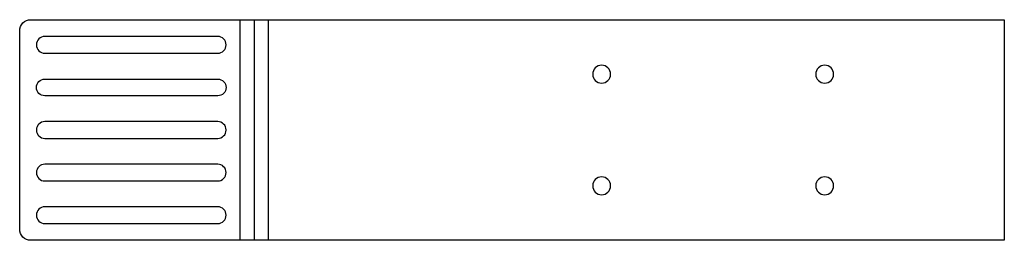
# Model space of a CAD drawing. Header units: millimetres. Extents: x -2 to 175, y 0 to 40.
import ezdxf

# ---------------------------------------------------------------- set-up
doc = ezdxf.new("R2010")
doc.units = ezdxf.units.MM

msp = doc.modelspace()

# ---------------------------------------------------------------- linework, layer by layer
at = {"layer": 'BEND'}
msp.add_line((40.01, 39.5), (40.01, 0), dxfattribs=at)
at = {"layer": 'BEND_EXTENT'}
for p, q in [((37.5, 0), (37.5, 39.5)), ((42.53, 39.5), (42.53, 0))]:
    msp.add_line(p, q, dxfattribs=at)
at = {"layer": 'INTERIOR_PROFILES'}
for points in [[(33.51, 36.5), (2.49, 36.5, 0.414214), (1, 35.01), (1, 34.99, 0.414214), (2.49, 33.5), (33.51, 33.5, 0.414214), (35, 34.99), (35, 35.01, 0.414214)], [(1, 27.38, -0.414214), (2.49, 28.87), (33.51, 28.87, -0.414214), (35, 27.38), (35, 27.36, -0.414214), (33.51, 25.87), (2.49, 25.87, -0.414214), (1, 27.36)], [(33.51, 21.25), (2.49, 21.25, 0.414214), (1, 19.76), (1, 19.74, 0.414214), (2.49, 18.25), (33.51, 18.25, 0.414214), (35, 19.74), (35, 19.76, 0.414214)], [(1, 12.13), (1, 12.11, 0.414214), (2.49, 10.62), (33.51, 10.62, 0.414214), (35, 12.11), (35, 12.13, 0.414214), (33.51, 13.62), (2.49, 13.62, 0.414214)], [(33.51, 6), (2.49, 6, 0.414214), (1, 4.51), (1, 4.49, 0.414214), (2.49, 3), (33.51, 3, 0.414214), (35, 4.49), (35, 4.51, 0.414214)]]:
    msp.add_lwpolyline(points, format="xyb", close=True, dxfattribs=at)
at = {"layer": 'INTERIOR_PROFILES', "extrusion": (0, 0, -1)}
for centre in [(-102.33, 29.74), (-142.33, 29.74), (-102.33, 9.76), (-142.33, 9.76)]:
    msp.add_circle(centre, 1.6, dxfattribs=at)
at = {"layer": 'OUTER_PROFILES'}
msp.add_lwpolyline([(174.53, 0), (0, 0, -0.414214), (-2, 2), (-2, 37.5, -0.414214), (0, 39.5), (174.53, 39.5)], format="xyb", close=True, dxfattribs=at)

doc.saveas('drawing.dxf')
